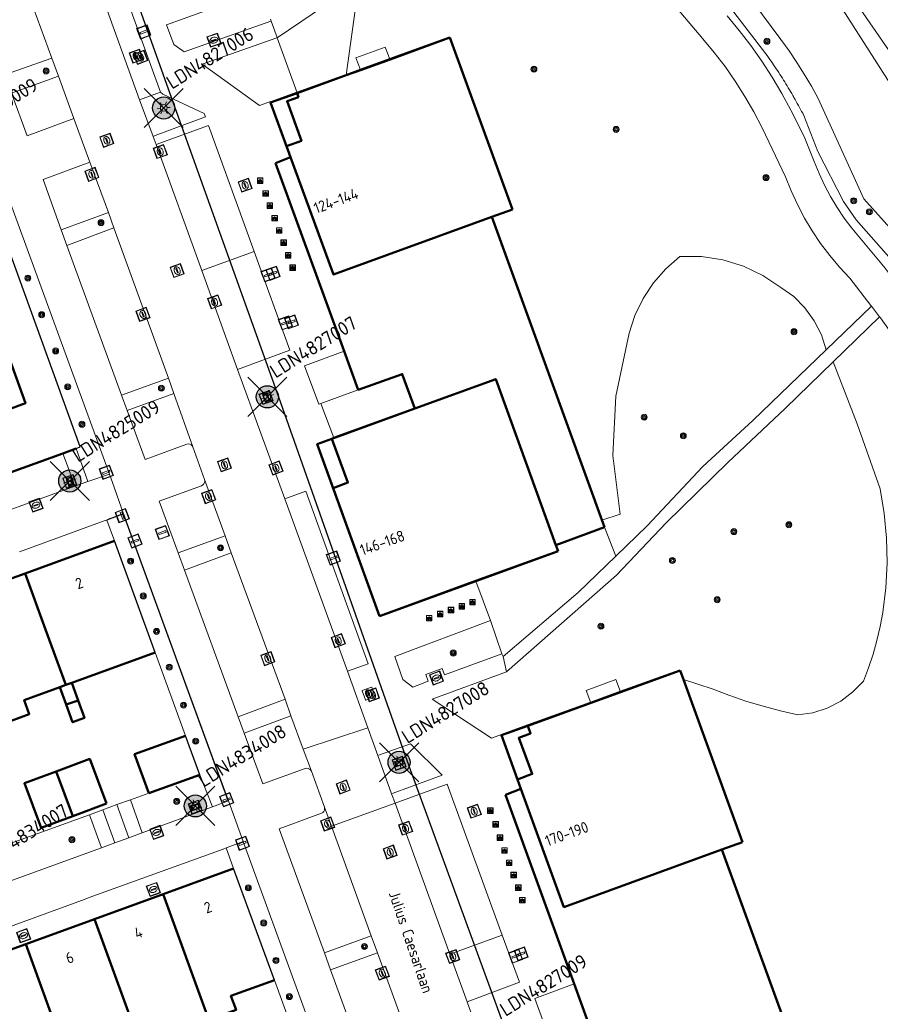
# Model space of a CAD drawing. Header units: metres. Extents: x 94279 to 96109, y 461866 to 463040.
# Tile 103 of 175: x 95163 to 95241, y 462466 to 462555. Entities that reach past the tile are written whole.
import ezdxf
from ezdxf.enums import TextEntityAlignment as Align

# ---------------------------------------------------------------- set-up
doc = ezdxf.new("R2010")
doc.units = ezdxf.units.M
doc.layers.get('0').update_dxf_attribs({"linetype": 'CONTINUOUS'})
for name, color, linetype, lineweight in [('B-WE-KL-ET_LS_OV_KABEL_EIGENNET_323-G', 10, 'CONTINUOUS', 30), ('B_BEBOUWINGSGRENS_-1', 132, 'CONTINUOUS', 50), ('B_BEBOUWINGSGRENS_0', 132, 'CONTINUOUS', 50), ('B_LUIFEL_1', 132, 'CONTINUOUS', 50), ('B_OVERBOUWLIJN_LIJN_1', 132, 'CONTINUOUS', 50), ('B_TUSSENMUUR_0', 132, 'CONTINUOUS', 50), ('G_GRENS_ALGEMEEN_0', 251, 'CONTINUOUS', 13), ('Q_BOOM_0', 251, 'CONTINUOUS', 13), ('Q_BRANDKRAAN_0', 251, 'CONTINUOUS', 13), ('Q_FIETSENREK_0', 251, 'CONTINUOUS', 13), ('Q_INSPECTIE_OF_RIOOLPUT_0', 251, 'CONTINUOUS', 13), ('Q_KOLK_0', 251, 'CONTINUOUS', 13), ('Q_LICHTMAST_0', 251, 'CONTINUOUS', 13), ('Q_OPLAADPAAL_0', 251, 'CONTINUOUS', 13), ('Q_STADSVERWARMINGSPUT_0', 251, 'CONTINUOUS', 13), ('Q_STRAATNAAMBORD_0', 251, 'CONTINUOUS', 13), ('Q_VERKEERSBORDPAAL_0', 251, 'CONTINUOUS', 13), ('Q_WATERLEIDINGPUT_0', 251, 'CONTINUOUS', 13), ('T_CULTUURGRENS_0', 251, 'CONTINUOUS', 13), ('T_HEK_0', 251, 'CONTINUOUS', 13), ('T_MUUR_30CM_0', 251, 'CONTINUOUS', 13), ('V_WEGGRENS_0', 251, 'CONTINUOUS', 13), ('W_WATERGRENS_0', 251, 'CONTINUOUS', 13), ('Z_GBKN_HUISNUMMER_0', 251, 'CONTINUOUS', 13), ('Z_STRAATNAAM_0', 251, 'CONTINUOUS', 13)]:
    doc.layers.add(name, color=color, linetype=linetype, lineweight=lineweight)
for name, color, linetype in [('Haag_0', 251, 'CONTINUOUS'), ('N-WE-ARMATUUR-PRUNUS_C_OPZET_4M-G', 200, 'CONTINUOUS'), ('N-WE-ARMATUUR-PRUNUS_E_OPSCHUIF_8M-G', 40, 'CONTINUOUS'), ('N-WE-LICHTMAST_VERVANGEN-G', 7, 'CONTINUOUS')]:
    doc.layers.add(name, color=color, linetype=linetype)
doc.styles.add('NLCS-ISO-M500-T25', font='NLCS-ISO.ttf', dxfattribs={"height": 1.25})
doc.styles.get("Standard").update_dxf_attribs({"font": 'isocp.shx'})

# ---------------------------------------------------------------- blocks, each defined once
blk = doc.blocks.new('Q_LICHTMAST')
for points in [[(-0.26, 0.15), (-0.52, 0.3)], [(0, 0.3), (0, 0.6)], [(0.26, 0.15), (0.52, 0.3)], [(-0.26, -0.15), (-0.52, -0.3)], [(0, -0.3), (0, -0.6)], [(0.26, -0.15), (0.52, -0.3)]]:
    blk.add_lwpolyline(points)
blk.add_circle((0, 0), 0.3)
blk = doc.blocks.new('Q_VERKEERSBORDPAAL')
for points in [[(-0.5, 0.5), (0.5, 0.5), (0.5, -0.5), (-0.5, -0.5)], [(-0.08, 0.333), (0.071, 0.333), (0.071, -0.329), (-0.08, -0.329)]]:
    blk.add_lwpolyline(points, close=True)
blk.add_lwpolyline([(-0.442, 0.464), (0.438, 0.464, -0.414214), (0.459, 0.442), (0.459, -0.437, -0.414214), (0.438, -0.459), (-0.442, -0.459, -0.414214), (-0.463, -0.437), (-0.463, 0.442), (-0.463, 0.444), (-0.463, 0.446), (-0.463, 0.448), (-0.462, 0.45), (-0.461, 0.451), (-0.46, 0.453), (-0.459, 0.455), (-0.458, 0.456), (-0.457, 0.457), (-0.456, 0.459), (-0.454, 0.46), (-0.453, 0.461), (-0.451, 0.462), (-0.449, 0.462), (-0.447, 0.463), (-0.446, 0.463), (-0.444, 0.464), (-0.442, 0.464)], format="xyb")
blk = doc.blocks.new('Q_WATERLEIDINGPUT')
blk.add_lwpolyline([(-0.5, 0.5), (0.5, 0.5), (0.5, -0.5), (-0.5, -0.5)], close=True)
for points in [[(-0.442, 0.464), (0.438, 0.464, -0.414214), (0.459, 0.442), (0.459, -0.437, -0.414214), (0.438, -0.459), (-0.442, -0.459, -0.414214), (-0.463, -0.437), (-0.463, 0.442), (-0.463, 0.444), (-0.463, 0.446), (-0.463, 0.448), (-0.462, 0.45), (-0.461, 0.451), (-0.46, 0.453), (-0.459, 0.455), (-0.458, 0.456), (-0.457, 0.457), (-0.456, 0.459), (-0.454, 0.46), (-0.453, 0.461), (-0.451, 0.462), (-0.449, 0.462), (-0.447, 0.463), (-0.446, 0.463), (-0.444, 0.464), (-0.442, 0.464)], [(-0.345, 0.105, 0.380426), (-0.276, -0.18)], [(-0.008, 0.266, 0.240218), (-0.345, 0.105)], [(-0.194, 0.045, 0.853344), (-0.194, -0.032)], [(0.331, 0.111, 0.240191), (-0.008, 0.266)], [(0.185, -0.032, 0.849746), (0.185, 0.045)], [(0.267, -0.176, 0.380426), (0.331, 0.111)], [(-0.276, -0.18, 0.148452), (0.012, -0.257)], [(0.012, -0.257, 0.131742), (0.267, -0.176)]]:
    blk.add_lwpolyline(points, format="xyb")
for points in [[(-0.194, 0.045), (0.185, 0.045)], [(0.185, -0.032), (-0.194, -0.032)]]:
    blk.add_lwpolyline(points)
blk = doc.blocks.new('Q_KOLK')
blk.add_lwpolyline([(-0.5, 0.5), (0.5, 0.5), (0.5, -0.5), (-0.5, -0.5)], close=True)
for points in [[(-0.442, 0.464), (0.438, 0.464, -0.414214), (0.459, 0.442), (0.459, -0.437, -0.414214), (0.438, -0.459), (-0.442, -0.459, -0.414214), (-0.463, -0.437), (-0.463, 0.442, -0.414214), (-0.442, 0.464)], [(-0.345, 0.105, 0.380426), (-0.276, -0.18)], [(-0.008, 0.266, 0.240218), (-0.345, 0.105)], [(-0.194, 0.045, 0.853344), (-0.194, -0.032)], [(0.331, 0.111, 0.240191), (-0.008, 0.266)], [(0.185, -0.032, 0.849746), (0.185, 0.045)], [(0.267, -0.176, 0.380426), (0.331, 0.111)], [(-0.276, -0.18, 0.148452), (0.012, -0.257)], [(0.012, -0.257, 0.131742), (0.267, -0.176)]]:
    blk.add_lwpolyline(points, format="xyb")
for points in [[(-0.194, 0.045), (0.185, 0.045)], [(0.185, -0.032), (-0.194, -0.032)]]:
    blk.add_lwpolyline(points)
blk = doc.blocks.new('Q_INSPECTIE_OF_RIOOLPUT')
blk.add_lwpolyline([(-0.5, 0.5), (0.5, 0.5), (0.5, -0.5), (-0.5, -0.5)], close=True)
for points in [[(-0.442, 0.464), (0.438, 0.464, -0.414214), (0.459, 0.442), (0.459, -0.437, -0.414214), (0.438, -0.459), (-0.442, -0.459, -0.414214), (-0.463, -0.437), (-0.463, 0.442), (-0.463, 0.444), (-0.463, 0.446), (-0.463, 0.448), (-0.462, 0.45), (-0.461, 0.451), (-0.46, 0.453), (-0.459, 0.455), (-0.458, 0.456), (-0.457, 0.457), (-0.456, 0.459), (-0.454, 0.46), (-0.453, 0.461), (-0.451, 0.462), (-0.449, 0.462), (-0.447, 0.463), (-0.446, 0.463), (-0.444, 0.464), (-0.442, 0.464)], [(-0.345, 0.105, 0.380426), (-0.276, -0.18)], [(-0.008, 0.266, 0.240218), (-0.345, 0.105)], [(-0.194, 0.045, 0.853344), (-0.194, -0.032)], [(0.331, 0.111, 0.240191), (-0.008, 0.266)], [(0.185, -0.032, 0.849746), (0.185, 0.045)], [(0.267, -0.176, 0.380426), (0.331, 0.111)], [(-0.276, -0.18, 0.148452), (0.012, -0.257)], [(0.012, -0.257, 0.131742), (0.267, -0.176)]]:
    blk.add_lwpolyline(points, format="xyb")
for points in [[(-0.194, 0.045), (0.185, 0.045)], [(0.185, -0.032), (-0.194, -0.032)]]:
    blk.add_lwpolyline(points)
blk = doc.blocks.new('Q_BRANDKRAAN')
blk.add_lwpolyline([(-0.5, 0.5), (0.5, 0.5), (0.5, -0.5), (-0.5, -0.5)], close=True)
for points in [[(-0.442, 0.464), (0.438, 0.464, -0.414214), (0.459, 0.442), (0.459, -0.437, -0.414214), (0.438, -0.459), (-0.442, -0.459, -0.414214), (-0.463, -0.437), (-0.463, 0.442), (-0.463, 0.444), (-0.463, 0.446), (-0.463, 0.448), (-0.462, 0.45), (-0.461, 0.451), (-0.46, 0.453), (-0.459, 0.455), (-0.458, 0.456), (-0.457, 0.457), (-0.456, 0.459), (-0.454, 0.46), (-0.453, 0.461), (-0.451, 0.462), (-0.449, 0.462), (-0.447, 0.463), (-0.446, 0.463), (-0.444, 0.464), (-0.442, 0.464)], [(-0.345, 0.105, 0.380426), (-0.276, -0.18)], [(-0.008, 0.266, 0.240218), (-0.345, 0.105)], [(-0.194, 0.045, 0.853344), (-0.194, -0.032)], [(0.331, 0.111, 0.240191), (-0.008, 0.266)], [(0.185, -0.032, 0.849746), (0.185, 0.045)], [(0.267, -0.176, 0.380426), (0.331, 0.111)], [(-0.276, -0.18, 0.148452), (0.012, -0.257)], [(0.012, -0.257, 0.131742), (0.267, -0.176)]]:
    blk.add_lwpolyline(points, format="xyb")
for points in [[(-0.194, 0.045), (0.185, 0.045)], [(0.185, -0.032), (-0.194, -0.032)]]:
    blk.add_lwpolyline(points)
blk = doc.blocks.new('Q_STADSVERWARMINGSPUT')
for points in [[(-0.44, 0.461), (0.44, 0.461, -0.414214), (0.461, 0.44), (0.461, -0.44, -0.414214), (0.44, -0.461), (-0.44, -0.461, -0.414214), (-0.461, -0.44), (-0.461, 0.44), (-0.461, 0.441), (-0.461, 0.443), (-0.461, 0.445), (-0.46, 0.447), (-0.459, 0.449), (-0.458, 0.45), (-0.457, 0.452), (-0.456, 0.453), (-0.455, 0.455), (-0.454, 0.456), (-0.452, 0.457), (-0.451, 0.458), (-0.449, 0.459), (-0.447, 0.46), (-0.445, 0.46), (-0.444, 0.461), (-0.442, 0.461), (-0.44, 0.461)], [(-0.44, 0.461), (0.44, 0.461, -0.414214), (0.461, 0.44), (0.461, -0.44, -0.414214), (0.44, -0.461), (-0.44, -0.461, -0.414214), (-0.461, -0.44), (-0.461, 0.44), (-0.461, 0.441), (-0.461, 0.443), (-0.461, 0.445), (-0.46, 0.447), (-0.459, 0.449), (-0.458, 0.45), (-0.457, 0.452), (-0.456, 0.453), (-0.455, 0.455), (-0.454, 0.456), (-0.452, 0.457), (-0.451, 0.458), (-0.449, 0.459), (-0.447, 0.46), (-0.445, 0.46), (-0.444, 0.461), (-0.442, 0.461), (-0.44, 0.461)], [(-0.343, 0.102, 0.380426), (-0.274, -0.183)], [(-0.006, 0.264, 0.240218), (-0.343, 0.102)], [(-0.192, 0.042, 0.853344), (-0.192, -0.035)], [(0.187, 0.042, -0.849746), (0.187, -0.035), (-0.192, -0.035, -0.853344), (-0.192, 0.042), (0.187, 0.042)], [(0.333, 0.108, 0.240191), (-0.006, 0.264)], [(0.187, -0.035, 0.849746), (0.187, 0.042)], [(0.269, -0.178, 0.380426), (0.333, 0.108)], [(-0.274, -0.183, 0.148452), (0.014, -0.26)], [(0.014, -0.26, 0.131742), (0.269, -0.178)]]:
    blk.add_lwpolyline(points, format="xyb")
blk.add_lwpolyline([(-0.006, 0.264, 0.240218), (-0.343, 0.102, 0.380426), (-0.274, -0.183, 0.148452), (0.014, -0.26, 0.131742), (0.269, -0.178, 0.380426), (0.333, 0.108, 0.240191)], format="xyb", close=True)
for points in [[(-0.192, 0.042), (0.187, 0.042)], [(0.187, -0.035), (-0.192, -0.035)]]:
    blk.add_lwpolyline(points)
blk = doc.blocks.new('Q_FIETSENREK')
for points in [[(-0.5, 0.5), (0.5, 0.5), (0.5, -0.5), (-0.5, -0.5)], [(-0.06, 0.15), (0.18, 0.05), (0.04, -0.09)]]:
    blk.add_lwpolyline(points, close=True)
for points in [[(-0.44, 0.46), (0.44, 0.46, -0.414214), (0.46, 0.44), (0.46, -0.44, -0.414214), (0.44, -0.46), (-0.44, -0.46, -0.414214), (-0.46, -0.44), (-0.46, 0.44), (-0.46, 0.44), (-0.46, 0.45), (-0.46, 0.45), (-0.46, 0.45), (-0.46, 0.45), (-0.46, 0.45), (-0.46, 0.45), (-0.46, 0.46), (-0.46, 0.46), (-0.46, 0.46), (-0.45, 0.46), (-0.45, 0.46), (-0.45, 0.46), (-0.45, 0.46), (-0.45, 0.46), (-0.45, 0.46), (-0.44, 0.46), (-0.44, 0.46)], [(-0.18, 0.11, 0.847256), (-0.32, -0.14)], [(-0.19, 0.08, 0.842492), (-0.3, -0.12)], [(-0.17, 0.06, 0.053288), (-0.19, 0.08)], [(-0.19, -0.13, 0.502492), (-0.15, 0.04)], [(-0.15, 0.09, 0.06236), (-0.18, 0.11)], [(-0.16, -0.16, 0.494489), (-0.12, 0.07)], [(-0.32, -0.14, 0.089606), (-0.42, -0.35)], [(-0.3, -0.16, 0.110942), (-0.37, -0.35)], [(-0.29, -0.1, 0.006942), (-0.3, -0.12)], [(-0.3, -0.16, 0.02458), (-0.28, -0.17)], [(-0.21, -0.1, 0.381614), (-0.29, -0.1)], [(-0.22, -0.14, 0.533998), (-0.28, -0.14)], [(-0.28, -0.14, 0.009682), (-0.27, -0.14)], [(-0.28, -0.17, 0.148109), (-0.2, -0.17)], [(-0.27, -0.14, 0.120201), (-0.22, -0.14)], [(-0.22, -0.14, 0.003554), (-0.22, -0.14)], [(-0.19, -0.13, 0.017985), (-0.21, -0.1)], [(-0.12, -0.35, 0.075837), (-0.2, -0.17)], [(-0.08, -0.35, 0.094234), (-0.16, -0.16)], [(0.1, -0.16, 0.385208), (0.19, -0.33)], [(0.21, -0.05, 0.224648), (0.11, -0.13)], [(0.13, -0.17, 0.376993), (0.2, -0.3)], [(0.21, -0.09, 0.20829), (0.14, -0.14)], [(0.19, -0.33, 1), (0.29, -0.06)], [(0.2, -0.3, 1), (0.28, -0.09)], [(0.29, -0.06, 0.086253), (0.24, -0.05)], [(0.28, -0.09, 0.079305), (0.24, -0.08)]]:
    blk.add_lwpolyline(points, format="xyb")
for points in [[(-0.17, 0.06), (-0.26, -0.04), (-0.24, -0.06), (-0.15, 0.04)], [(0.08, 0.22), (0, 0.25), (-0.15, 0.09)], [(-0.12, 0.07), (-0.09, 0.11), (0.02, -0.13), (0.1, -0.16)], [(0.24, -0.05), (0.23, 0.05), (0.26, 0.09), (0.3, 0.08), (0.31, 0.11), (0.19, 0.15), (0.18, 0.12), (0.23, 0.1), (0.21, 0.08), (-0.04, 0.17), (0, 0.22), (0.07, 0.19), (0.08, 0.22)], [(0.21, -0.05), (0.2, 0.03), (0.06, -0.11)], [(-0.42, -0.35), (-0.37, -0.35)], [(-0.12, -0.35), (-0.08, -0.35)], [(0.06, -0.11), (0.11, -0.13)], [(0.13, -0.17), (0.25, -0.22), (0.24, -0.08)], [(0.14, -0.14), (0.22, -0.17), (0.21, -0.09)]]:
    blk.add_lwpolyline(points)
blk = doc.blocks.new('Q_BOOM')
for radius in [0.27, 0.18, 0.09]:
    blk.add_circle((0, 0), radius)
blk = doc.blocks.new('Q_STRAATNAAMBORD')
for points in [[(-0.5, 0.5), (0.5, 0.5), (0.5, -0.5), (-0.5, -0.5)], [(-0.369, 0.22), (0.358, 0.22), (0.358, -0.214), (-0.369, -0.214)]]:
    blk.add_lwpolyline(points, close=True)
for points in [[(-0.442, 0.464), (0.438, 0.464, -0.414214), (0.459, 0.442), (0.459, -0.437, -0.414214), (0.438, -0.459), (-0.442, -0.459, -0.414214), (-0.463, -0.437), (-0.463, 0.442), (-0.463, 0.444), (-0.463, 0.446), (-0.463, 0.448), (-0.462, 0.45), (-0.461, 0.451), (-0.46, 0.453), (-0.459, 0.455), (-0.458, 0.456), (-0.457, 0.457), (-0.456, 0.459), (-0.454, 0.46), (-0.453, 0.461), (-0.451, 0.462), (-0.449, 0.462), (-0.447, 0.463), (-0.446, 0.463), (-0.444, 0.464), (-0.442, 0.464)], [(-0.287, 0.16), (0.281, 0.16, -0.414214), (0.303, 0.139), (0.303, -0.134, -0.414214), (0.281, -0.156), (-0.287, -0.156, -0.414214), (-0.308, -0.134), (-0.308, 0.139), (-0.308, 0.14), (-0.308, 0.142), (-0.307, 0.144), (-0.307, 0.146), (-0.306, 0.148), (-0.305, 0.149), (-0.304, 0.151), (-0.303, 0.152), (-0.302, 0.154), (-0.3, 0.155), (-0.299, 0.156), (-0.297, 0.157), (-0.296, 0.158), (-0.294, 0.159), (-0.292, 0.159), (-0.29, 0.16), (-0.288, 0.16), (-0.287, 0.16)]]:
    blk.add_lwpolyline(points, format="xyb")
blk = doc.blocks.new('Q_OPLAADPAAL')
for points in [[(-0.5, 0.5), (0.5, 0.5), (0.5, -0.5), (-0.5, -0.5)], [(-0.08, 0.333), (0.071, 0.333), (0.071, -0.329), (-0.08, -0.329)]]:
    blk.add_lwpolyline(points, close=True)
blk.add_lwpolyline([(-0.442, 0.464), (0.438, 0.464, -0.414214), (0.459, 0.442), (0.459, -0.437, -0.414214), (0.438, -0.459), (-0.442, -0.459, -0.414214), (-0.463, -0.437), (-0.463, 0.442), (-0.463, 0.444), (-0.463, 0.446), (-0.463, 0.448), (-0.462, 0.45), (-0.461, 0.451), (-0.46, 0.453), (-0.459, 0.455), (-0.458, 0.456), (-0.457, 0.457), (-0.456, 0.459), (-0.454, 0.46), (-0.453, 0.461), (-0.451, 0.462), (-0.449, 0.462), (-0.447, 0.463), (-0.446, 0.463), (-0.444, 0.464), (-0.442, 0.464)], format="xyb")
blk = doc.blocks.new('LM')
at = {"linetype": 'ByBlock'}
h = blk.add_hatch(color=256, dxfattribs=at)
h.dxf.hatch_style = 1
edge = h.paths.add_edge_path()
edge.add_arc((0, 0), 1, 0, 360)
blk.add_circle((0, 0), 1, dxfattribs=at)
blk = doc.blocks.new('ACMAP_ANN_TEMPLATE_LM')
at = {"color": 0, "style": 'NLCS-ISO-M500-T25'}
blk.add_attdef('LM-NUMMER', (1.5, 1), '', height=1.25, dxfattribs=at)

msp = doc.modelspace()

# ---------------------------------------------------------------- linework, layer by layer
at = {"layer": 'B-WE-KL-ET_LS_OV_KABEL_EIGENNET_323-G', "linetype": 'Continuous'}
msp.add_lwpolyline([(95086.376, 462613.074), (95131.133, 462630.285), (95132.804, 462631.595, -0.140047), (95133.077, 462631.625), (95146.528, 462629.369, -0.278438), (95146.936, 462629.052), (95156.938, 462603.065), (95165.858, 462578.57), (95177.044, 462547.17), (95186.404, 462521.031), (95198.193, 462487.704), (95216.356, 462437.918, -0.120859), (95216.382, 462437.681), (95214.339, 462422.206, 0.095766), (95214.35, 462422.016), (95216.524, 462413.523, -0.330933), (95216.298, 462412.971), (95204.161, 462405.644, 0.409352), (95203.987, 462404.965), (95207.536, 462398.859, -0.252821), (95207.565, 462397.909), (95206.945, 462396.67)], format="xyb", dxfattribs=at)
at = {"layer": 'B_BEBOUWINGSGRENS_-1'}
for p, q in [((95201.882, 462553.482), (95196.483, 462551.529)), ((95207.533, 462537.961), (95201.882, 462553.482)), ((95196.483, 462551.529), (95193.817, 462550.565)), ((95193.817, 462550.565), (95192.521, 462550.096)), ((95192.521, 462550.096), (95188.094, 462548.495)), ((95188.094, 462548.495), (95185.703, 462547.63)), ((95185.703, 462547.63), (95187.5, 462542.673)), ((95187.5, 462542.673), (95186.144, 462542.153)), ((95186.144, 462542.153), (95192.335, 462525.164)), ((95205.669, 462537.284), (95207.533, 462537.961)), ((95215.849, 462509.263), (95205.669, 462537.284)), ((95192.335, 462525.164), (95193.61, 462521.665)), ((95198.732, 462519.97), (95191.22, 462517.229)), ((95211.474, 462507.64), (95215.849, 462509.263)), ((95204.243, 462504.392), (95211.671, 462507.097)), ((95195.521, 462501.216), (95204.243, 462504.392)), ((95222.689, 462496.321), (95208.924, 462491.317)), ((95222.984, 462495.508), (95222.689, 462496.321)), ((95228.32, 462480.805), (95222.984, 462495.508)), ((95208.924, 462491.317), (95206.569, 462490.461)), ((95206.569, 462490.461), (95208.006, 462486.469)), ((95208.006, 462486.469), (95208.313, 462485.614)), ((95208.313, 462485.614), (95206.909, 462485.086)), ((95206.909, 462485.086), (95213.125, 462467.993)), ((95226.455, 462480.126), (95228.32, 462480.805)), ((95236.665, 462452.095), (95226.455, 462480.126)), ((95213.125, 462467.993), (95214.393, 462464.505))]:
    msp.add_line(p, q, dxfattribs=at)
for points in [[(95193.61, 462521.665), (95197.583, 462523.082), (95198.732, 462519.97)], [(95191.22, 462517.229), (95189.909, 462516.751), (95195.521, 462501.216)]]:
    msp.add_lwpolyline(points, dxfattribs=at)
at = {"layer": 'B_BEBOUWINGSGRENS_0'}
for p, q in [((95201.882, 462553.482), (95196.486, 462551.52)), ((95196.486, 462551.52), (95193.822, 462550.551)), ((95193.822, 462550.551), (95192.518, 462550.077)), ((95192.518, 462550.077), (95188.103, 462548.471)), ((95198.732, 462519.97), (95191.424, 462517.316)), ((95160.075, 462513.433), (95166.926, 462515.922)), ((95166.926, 462515.922), (95168.142, 462516.364)), ((95171.588, 462508.009), (95163.531, 462505.077)), ((95204.243, 462504.393), (95211.671, 462507.097)), ((95211.671, 462507.097), (95211.474, 462507.64)), ((95163.531, 462505.077), (95157.329, 462502.82)), ((95195.521, 462501.216), (95204.243, 462504.393)), ((95167.735, 462495.194), (95175.27, 462497.937)), ((95222.689, 462496.321), (95217.298, 462494.366)), ((95166.663, 462494.804), (95167.199, 462494.999)), ((95166.663, 462494.804), (95167.24, 462493.221)), ((95167.735, 462495.194), (95167.199, 462494.999)), ((95168.311, 462493.611), (95167.735, 462495.194)), ((95217.298, 462494.366), (95214.609, 462493.391)), ((95214.609, 462493.391), (95208.92, 462491.327)), ((95208.92, 462491.327), (95208.924, 462491.317)), ((95167.852, 462483.16), (95166.349, 462487.198)), ((95174.714, 462485.212), (95179.306, 462486.869)), ((95182.361, 462478.42), (95176.002, 462476.105)), ((95176.002, 462476.105), (95169.8, 462473.848)), ((95169.8, 462473.848), (95163.598, 462471.59)), ((95163.598, 462471.59), (95157.396, 462469.333))]:
    msp.add_line(p, q, dxfattribs=at)
for points in [[(95188.103, 462548.471), (95188.216, 462548.108), (95187.192, 462547.734), (95188.479, 462544.162), (95187.145, 462543.686), (95187.5, 462542.673)], [(95187.5, 462542.673), (95191.373, 462532.087), (95205.669, 462537.284)], [(95161.819, 462525.293), (95163.579, 462520.459), (95158.223, 462518.502)], [(95211.474, 462507.64), (95206.033, 462522.631), (95198.732, 462519.97)], [(95191.424, 462517.316), (95191.217, 462517.238), (95191.22, 462517.229)], [(95191.22, 462517.229), (95192.676, 462513.28), (95191.348, 462512.782), (95195.521, 462501.216)], [(95161.459, 462491.474), (95163.902, 462492.363), (95163.444, 462493.633), (95166.663, 462494.804)], [(95167.24, 462493.221), (95167.816, 462491.638), (95168.887, 462492.028), (95168.311, 462493.611)], [(95208.924, 462491.317), (95209.176, 462490.621), (95208.112, 462490.223), (95209.332, 462486.965), (95208.006, 462486.469)], [(95178.021, 462490.414), (95173.414, 462488.744), (95174.714, 462485.212)], [(95166.349, 462487.198), (95163.469, 462486.125), (95164.972, 462482.087), (95167.852, 462483.16)], [(95208.006, 462486.469), (95208.004, 462486.468), (95208.313, 462485.614)], [(95208.313, 462485.614), (95212.185, 462474.93), (95226.455, 462480.126)], [(95180.135, 462464.75), (95182.578, 462465.639), (95182.116, 462466.907), (95186.053, 462468.346)]]:
    msp.add_lwpolyline(points, dxfattribs=at)
at = {"layer": 'B_LUIFEL_1'}
msp.add_line((95167.852, 462483.16), (95170.875, 462484.286), dxfattribs=at)
msp.add_lwpolyline([(95170.875, 462484.286), (95169.371, 462488.323), (95166.349, 462487.198)], dxfattribs=at)
at = {"layer": 'B_OVERBOUWLIJN_LIJN_1'}
for points in [[(95187.145, 462543.686), (95185.703, 462547.63), (95188.103, 462548.471)], [(95191.348, 462512.782), (95189.909, 462516.751), (95191.217, 462517.238)], [(95208.004, 462486.468), (95206.569, 462490.461), (95208.92, 462491.327)]]:
    msp.add_lwpolyline(points, dxfattribs=at)
at = {"layer": 'B_TUSSENMUUR_0'}
for p, q in [((95165.379, 462500), (95163.531, 462505.077)), ((95167.199, 462494.999), (95165.379, 462500)), ((95167.24, 462493.221), (95168.311, 462493.611)), ((95180.135, 462464.75), (95176.002, 462476.105)), ((95173.471, 462463.761), (95169.8, 462473.848)), ((95167.731, 462460.235), (95163.598, 462471.59))]:
    msp.add_line(p, q, dxfattribs=at)
at = {"layer": 'G_GRENS_ALGEMEEN_0'}
for p, q in [((95193.678, 462558.479), (95186.3, 462553.451)), ((95185.746, 462554.979), (95185.68, 462555.162)), ((95186.3, 462553.451), (95186.287, 462553.486)), ((95196.483, 462551.529), (95196.486, 462551.52)), ((95193.822, 462550.551), (95193.817, 462550.565)), ((95205.669, 462537.284), (95215.625, 462509.88)), ((95235.871, 462525.264), (95239.97, 462529.21)), ((95240.707, 462528.26), (95236.513, 462524.193)), ((95215.625, 462509.88), (95215.849, 462509.263)), ((95213.13, 462467.995), (95214.393, 462464.505))]:
    msp.add_line(p, q, dxfattribs=at)
for points in [[(95193.817, 462550.565), (95193.401, 462551.651), (95196.058, 462552.629), (95196.483, 462551.529)], [(95216.867, 462506.645), (95219.697, 462509.389), (95224.743, 462514.736), (95229.244, 462518.884), (95235.871, 462525.264)], [(95236.513, 462524.193), (95232.205, 462520.014), (95227.008, 462515.099), (95221.429, 462509.637), (95216.952, 462504.93), (95207.014, 462496.182)], [(95168.009, 462512.952), (95167.348, 462514.798), (95166.926, 462515.922)], [(95206.694, 462497.567), (95213.474, 462503.355), (95216.867, 462506.645)], [(95214.609, 462493.391), (95214.206, 462494.514), (95216.883, 462495.481), (95217.298, 462494.366)]]:
    msp.add_lwpolyline(points, dxfattribs=at)
at = {"layer": 'Haag_0'}
for p, q in [((95172.419, 462510.468), (95171.038, 462509.954)), ((95171.038, 462509.954), (95170.901, 462509.903)), ((95175.27, 462497.937), (95171.588, 462508.009)), ((95179.306, 462486.869), (95178.021, 462490.414)), ((95186.053, 462468.346), (95182.361, 462478.42))]:
    msp.add_line(p, q, dxfattribs=at)
for points in [[(95168.142, 462516.364), (95168.515, 462516.5), (95161.023, 462537.082)], [(95181.894, 462484.531), (95181.877, 462484.577), (95172.419, 462510.468)]]:
    msp.add_lwpolyline(points, dxfattribs=at)
at = {"layer": 'N-WE-LICHTMAST_VERVANGEN-G', "flags": 128}
for points in [[(95174.277, 462545.362), (95177.813, 462548.898)], [(95177.813, 462545.362), (95174.277, 462548.898)], [(95183.636, 462519.263), (95187.172, 462522.799)], [(95187.172, 462519.263), (95183.636, 462522.799)], [(95165.798, 462511.662), (95169.334, 462515.198)], [(95169.334, 462511.662), (95165.798, 462515.198)], [(95195.538, 462486.244), (95199.074, 462489.78)], [(95199.074, 462486.244), (95195.538, 462489.78)], [(95177.136, 462482.307), (95180.672, 462485.843)], [(95180.672, 462482.307), (95177.136, 462485.843)]]:
    msp.add_lwpolyline(points, dxfattribs=at)
at = {"layer": 'T_CULTUURGRENS_0'}
for p, q in [((95192.521, 462550.096), (95193.678, 462558.479)), ((95186.3, 462553.451), (95188.094, 462548.495)), ((95192.518, 462550.077), (95192.521, 462550.096)), ((95188.094, 462548.495), (95188.103, 462548.471)), ((95171.142, 462514.054), (95161.881, 462539.428)), ((95168.142, 462516.364), (95169.202, 462513.371)), ((95169.202, 462513.371), (95171.142, 462514.054)), ((95172.419, 462510.468), (95170.901, 462509.903)), ((95181.894, 462484.531), (95172.419, 462510.468)), ((95170.901, 462509.903), (95171.588, 462508.009)), ((95216.867, 462506.645), (95215.849, 462509.263)), ((95206.583, 462497.798), (95205.549, 462500.81)), ((95222.984, 462495.508), (95222.984, 462495.508)), ((95179.306, 462486.869), (95180.448, 462483.996)), ((95180.448, 462483.996), (95181.894, 462484.531)), ((95181.783, 462480.318), (95181.694, 462480.285)), ((95181.694, 462480.285), (95182.361, 462478.42)), ((95183.221, 462480.852), (95181.783, 462480.318)), ((95191.788, 462457.373), (95183.221, 462480.852))]:
    msp.add_line(p, q, dxfattribs=at)
for points in [[(95269.367, 462508.762), (95268.952, 462508.883), (95268.364, 462509.506), (95262.862, 462517.43), (95254.731, 462531.149), (95250.649, 462538.449), (95247.448, 462543.553), (95243.798, 462549.054), (95237.518, 462558.154), (95234.629, 462562.514), (95231.532, 462566.424), (95228.106, 462570.541), (95226.394, 462573.638), (95220.823, 462580.333), (95217.484, 462584.554), (95208.35, 462597.72), (95203.99, 462605.539), (95198.592, 462613.221), (95193.437, 462622.251), (95189.458, 462627.995), (95184.648, 462634.604), (95180.219, 462640.105), (95177.209, 462643.531), (95176.316, 462645.101)], [(95166.342, 462641.542), (95167.658, 462638.539), (95176.988, 462625.405), (95185.18, 462612.424), (95189.139, 462605.464), (95191.304, 462601.039), (95195.138, 462595.012), (95213.955, 462571.855), (95227.526, 462555.777), (95230.432, 462552.018)], [(95230.432, 462552.018), (95230.551, 462551.852), (95230.669, 462551.686), (95230.786, 462551.519), (95230.903, 462551.352), (95231.019, 462551.184), (95231.134, 462551.015), (95231.248, 462550.846), (95231.362, 462550.677), (95231.475, 462550.506), (95231.587, 462550.336), (95231.698, 462550.165), (95231.808, 462549.993), (95231.918, 462549.821), (95232.027, 462549.649), (95232.135, 462549.476), (95232.242, 462549.302), (95232.348, 462549.128), (95232.454, 462548.953), (95232.559, 462548.778), (95232.663, 462548.603), (95232.766, 462548.427), (95232.869, 462548.25), (95232.92, 462548.162), (95232.971, 462548.074), (95233.021, 462547.985), (95233.071, 462547.896), (95233.172, 462547.718), (95233.271, 462547.54), (95233.369, 462547.361), (95233.467, 462547.182), (95233.564, 462547.003), (95233.66, 462546.822), (95233.755, 462546.642), (95233.849, 462546.461), (95235.117, 462543.186), (95237.443, 462538.681), (95238.59, 462537.026), (95241.756, 462533.428)], [(95215.625, 462509.88), (95217.274, 462510.418), (95216.597, 462515.73), (95216.882, 462521.078), (95218.094, 462526.782), (95218.61, 462528.389), (95219.34, 462529.912), (95220.27, 462531.321), (95221.382, 462532.591), (95222.657, 462533.698), (95224.607, 462533.695), (95226.536, 462533.406), (95228.401, 462532.838), (95230.163, 462532.002), (95231.784, 462530.917), (95232.947, 462530.082), (95233.962, 462529.071), (95234.801, 462527.911), (95235.443, 462526.63), (95235.871, 462525.264)], [(95222.984, 462495.508), (95225.581, 462494.643), (95227.094, 462494.068), (95228.626, 462493.544), (95230.175, 462493.073), (95231.739, 462492.655), (95233.317, 462492.29), (95234.671, 462492.494), (95235.974, 462492.916), (95237.19, 462493.546), (95238.287, 462494.367), (95239.235, 462495.356), (95239.705, 462496.559), (95240.116, 462497.784), (95240.467, 462499.028), (95240.755, 462500.287), (95240.982, 462501.559), (95241.255, 462503.786), (95241.371, 462506.026), (95241.328, 462508.269), (95241.127, 462510.503), (95240.768, 462512.718), (95238.664, 462518.6), (95236.513, 462524.193)]]:
    msp.add_lwpolyline(points, dxfattribs=at)
at = {"layer": 'T_HEK_0'}
for p, q in [((95174.714, 462485.212), (95173.043, 462484.624)), ((95171.8, 462484.191), (95170.547, 462483.73)), ((95173.043, 462484.624), (95171.8, 462484.191)), ((95169.357, 462483.277), (95160.644, 462480.123)), ((95170.547, 462483.73), (95169.357, 462483.277))]:
    msp.add_line(p, q, dxfattribs=at)
at = {"layer": 'T_MUUR_30CM_0'}
for p, q in [((95192.335, 462525.164), (95192.335, 462525.164)), ((95193.61, 462521.665), (95190.244, 462520.44)), ((95175.27, 462497.937), (95178.021, 462490.414)), ((95186.053, 462468.346), (95188.584, 462461.376)), ((95213.13, 462467.995), (95213.125, 462467.993))]:
    msp.add_line(p, q, dxfattribs=at)
for points in [[(95190.244, 462520.44), (95190.043, 462520.367), (95188.764, 462523.839), (95192.335, 462525.164)], [(95213.125, 462467.993), (95209.556, 462466.675), (95210.832, 462463.208)]]:
    msp.add_lwpolyline(points, dxfattribs=at)
at = {"layer": 'V_WEGGRENS_0'}
for p, q in [((95173.867, 462547.875), (95166.347, 462568.6)), ((95160.986, 462565.185), (95165.93, 462551.637)), ((95185.746, 462554.979), (95186.287, 462553.486)), ((95165.93, 462551.637), (95161.679, 462550.11)), ((95166.533, 462549.992), (95165.93, 462551.637)), ((95162.3, 462548.451), (95166.533, 462549.992)), ((95166.533, 462549.992), (95167.927, 462546.185)), ((95175.76, 462548.561), (95173.867, 462547.875)), ((95173.867, 462547.875), (95175.087, 462544.562)), ((95185.703, 462547.63), (95188.103, 462548.471)), ((95169.379, 462542.217), (95167.927, 462546.185)), ((95175.087, 462544.562), (95175.357, 462543.83)), ((95179.481, 462532.434), (95175.357, 462543.83)), ((95169.379, 462542.217), (95171.049, 462537.681)), ((95171.049, 462537.681), (95166.796, 462536.129)), ((95171.555, 462536.288), (95171.049, 462537.681)), ((95167.311, 462534.714), (95171.555, 462536.288)), ((95171.555, 462536.288), (95176.48, 462522.717)), ((95166.796, 462536.129), (95167.311, 462534.714)), ((95172.222, 462521.173), (95167.311, 462534.714)), ((95184.213, 462534.146), (95179.481, 462532.434)), ((95182.71, 462523.514), (95179.481, 462532.434)), ((95240.707, 462528.26), (95239.97, 462529.21)), ((95182.71, 462523.514), (95186.982, 462511.807)), ((95176.48, 462522.717), (95172.222, 462521.173)), ((95176.955, 462521.327), (95176.48, 462522.717)), ((95172.222, 462521.173), (95172.761, 462519.785)), ((95172.761, 462519.785), (95176.955, 462521.327)), ((95176.955, 462521.327), (95178.69, 462516.502)), ((95191.424, 462517.316), (95190.244, 462520.44)), ((95179.734, 462513.557), (95178.69, 462516.502)), ((95171.142, 462514.054), (95171.411, 462513.299)), ((95168.009, 462512.952), (95169.202, 462513.371)), ((95171.411, 462513.299), (95172.419, 462510.468)), ((95179.734, 462513.557), (95181.587, 462508.477)), ((95156.388, 462508.715), (95168.009, 462512.952)), ((95186.982, 462511.807), (95192.655, 462496.251)), ((95170.662, 462509.816), (95163.031, 462507.036)), ((95170.901, 462509.903), (95170.662, 462509.816)), ((95181.587, 462508.477), (95177.359, 462506.935)), ((95182.132, 462506.946), (95181.587, 462508.477)), ((95177.359, 462506.935), (95177.939, 462505.367)), ((95177.939, 462505.367), (95182.132, 462506.946)), ((95187.013, 462493.712), (95182.132, 462506.946)), ((95177.939, 462505.367), (95182.782, 462492.135)), ((95204.243, 462504.393), (95204.243, 462504.392)), ((95204.243, 462504.392), (95205.549, 462500.81)), ((95206.694, 462497.567), (95207.014, 462496.182)), ((95192.655, 462496.251), (95194.494, 462491.127)), ((95187.013, 462493.712), (95182.782, 462492.135)), ((95187.542, 462492.197), (95187.013, 462493.712)), ((95182.782, 462492.135), (95183.313, 462490.648)), ((95183.313, 462490.648), (95187.542, 462492.197)), ((95188.65, 462489.196), (95187.542, 462492.197)), ((95194.494, 462491.127), (95188.65, 462489.196)), ((95194.494, 462491.127), (95195.386, 462488.641)), ((95206.569, 462490.461), (95208.92, 462491.327)), ((95188.65, 462489.196), (95189.38, 462487.211)), ((95195.386, 462488.641), (95196.631, 462485.173)), ((95189.38, 462487.211), (95190.564, 462483.969)), ((95196.631, 462485.173), (95196.938, 462484.316)), ((95206.909, 462485.086), (95213.13, 462467.995)), ((95172.903, 462481.2), (95171.8, 462484.191)), ((95173.043, 462484.624), (95174.113, 462481.652)), ((95174.113, 462481.652), (95180.448, 462483.996)), ((95181.894, 462484.531), (95182.165, 462483.778)), ((95182.165, 462483.778), (95183.221, 462480.852)), ((95190.564, 462483.969), (95191.193, 462482.238)), ((95191.193, 462482.238), (95196.938, 462484.316)), ((95196.938, 462484.316), (95201.89, 462470.681)), ((95170.433, 462480.29), (95169.357, 462483.277)), ((95170.547, 462483.73), (95171.631, 462480.731)), ((95194.794, 462472.344), (95191.193, 462482.238)), ((95171.631, 462480.731), (95172.903, 462481.2)), ((95172.903, 462481.2), (95174.113, 462481.652)), ((95161.729, 462477.137), (95170.433, 462480.29)), ((95170.433, 462480.29), (95171.631, 462480.731)), ((95181.694, 462480.285), (95181.407, 462480.181)), ((95181.407, 462480.181), (95169.328, 462475.788)), ((95169.328, 462475.788), (95168.952, 462475.651)), ((95168.952, 462475.651), (95156.894, 462471.266)), ((95194.794, 462472.344), (95190.556, 462470.792)), ((95195.351, 462470.794), (95194.794, 462472.344)), ((95206.625, 462472.404), (95201.89, 462470.681)), ((95190.556, 462470.792), (95191.117, 462469.264)), ((95191.117, 462469.264), (95195.351, 462470.794)), ((95199.423, 462459.704), (95195.351, 462470.794)), ((95201.89, 462470.681), (95203.451, 462466.383)), ((95203.451, 462466.383), (95205.312, 462461.252))]:
    msp.add_line(p, q, dxfattribs=at)
for points in [[(95239.97, 462529.21), (95239.908, 462529.29), (95238.006, 462531.742), (95237.075, 462532.742), (95236.199, 462533.789), (95235.378, 462534.88), (95234.616, 462536.014), (95233.915, 462537.186), (95233.276, 462538.393), (95232.702, 462539.632), (95232.193, 462540.899), (95230.086, 462545.341), (95229.341, 462546.772), (95228.536, 462548.171), (95227.672, 462549.534), (95226.751, 462550.858), (95225.774, 462552.143), (95224.743, 462553.384), (95210.66, 462570.052)], [(95166.347, 462568.6), (95168.246, 462569.29), (95175.76, 462548.561)], [(95184.863, 462557.736), (95176.291, 462554.639), (95176.957, 462552.849), (95177.892, 462552.189), (95185.719, 462554.969), (95185.746, 462554.979)], [(95226.935, 462555.465), (95228.025, 462554.134), (95229.065, 462552.763), (95230.053, 462551.355), (95230.988, 462549.911), (95231.869, 462548.433), (95232.694, 462546.923), (95233.898, 462544.536), (95234.802, 462542.286), (95235.232, 462541.21), (95235.719, 462540.158), (95236.262, 462539.134), (95236.859, 462538.141), (95237.509, 462537.181), (95238.209, 462536.257), (95241.207, 462532.664), (95244.739, 462527.964), (95255.773, 462512.139), (95263.211, 462502.142)], [(95186.287, 462553.486), (95186.262, 462553.477), (95179.506, 462551.08), (95184.685, 462547.339), (95185.678, 462547.699), (95185.703, 462547.63)], [(95167.927, 462546.185), (95163.7, 462544.595), (95162.3, 462548.451)], [(95175.087, 462544.562), (95175.272, 462544.63), (95179.826, 462546.332), (95179.702, 462546.63), (95175.962, 462548.368), (95175.76, 462548.561)], [(95175.357, 462543.83), (95180.092, 462545.538), (95184.213, 462534.146)], [(95166.796, 462536.129), (95165.152, 462540.679), (95169.379, 462542.217)], [(95184.213, 462534.146), (95187.434, 462525.244), (95182.71, 462523.514)], [(95260.792, 462500.342), (95253.808, 462509.728), (95240.79, 462528.153), (95240.707, 462528.26)], [(95178.69, 462516.502), (95178.623, 462516.617), (95178.525, 462516.706), (95178.405, 462516.763), (95178.273, 462516.781), (95178.142, 462516.759), (95174.359, 462515.377), (95172.761, 462519.785)], [(95177.359, 462506.935), (95175.65, 462511.618), (95179.464, 462513.002), (95179.584, 462513.067), (95179.678, 462513.166), (95179.737, 462513.288), (95179.757, 462513.423), (95179.734, 462513.557)], [(95186.982, 462511.807), (95188.888, 462512.495), (95194.52, 462496.923), (95192.655, 462496.251)], [(95205.549, 462500.81), (95196.906, 462497.563), (95197.643, 462495.507), (95198.543, 462494.814), (95199.932, 462495.344), (95199.733, 462495.934), (95201.196, 462496.481), (95201.411, 462495.904), (95206.583, 462497.798)], [(95206.583, 462497.798), (95206.649, 462497.694), (95206.694, 462497.567)], [(95207.014, 462496.182), (95200.294, 462493.713), (95205.654, 462490.2), (95206.547, 462490.521), (95206.569, 462490.461)], [(95189.38, 462487.211), (95189.305, 462487.319), (95189.203, 462487.402), (95189.082, 462487.454), (95188.951, 462487.471), (95188.821, 462487.451), (95185.01, 462486.057), (95183.313, 462490.648)], [(95196.631, 462485.173), (95196.77, 462485.223), (95201.201, 462486.85), (95198.327, 462489.682), (95195.531, 462488.693), (95195.386, 462488.641)], [(95196.938, 462484.316), (95201.659, 462486.05), (95206.625, 462472.404)], [(95190.556, 462470.792), (95186.489, 462482.013), (95190.296, 462483.406), (95190.413, 462483.476), (95190.504, 462483.577), (95190.563, 462483.7), (95190.583, 462483.834), (95190.564, 462483.969)], [(95206.625, 462472.404), (95208.171, 462468.157), (95203.451, 462466.383)], [(95191.117, 462469.264), (95195.177, 462458.163), (95199.423, 462459.704)]]:
    msp.add_lwpolyline(points, dxfattribs=at)
at = {"layer": 'W_WATERGRENS_0'}
for points in [[(95175.466, 462644.797), (95176.164, 462643.677), (95177.226, 462641.924), (95178.418, 462640.476), (95180.938, 462636.937), (95181.781, 462635.352), (95195.925, 462613.422), (95202.605, 462602.271), (95219.012, 462579.422), (95234.93, 462559.838), (95256.554, 462526.027), (95262.949, 462515.429), (95268.163, 462507.867), (95268.49, 462507.65), (95268.852, 462507.496), (95269.235, 462507.409), (95269.627, 462507.394)], [(95268.315, 462501.673), (95263.953, 462506.253), (95255.385, 462517.32), (95250.145, 462525.667), (95245.996, 462531.563), (95244.067, 462533.968), (95241.884, 462535.997), (95239.267, 462538.927), (95235.156, 462547.996), (95234.539, 462549.094), (95233.894, 462550.175), (95233.221, 462551.239), (95232.521, 462552.285), (95231.794, 462553.313), (95229.268, 462556.729)]]:
    msp.add_lwpolyline(points, dxfattribs=at)

# ---------------------------------------------------------------- block references
at = {"rotation": 31.92}
for p, values in [((95176.045, 462547.13), {'LM-NUMMER': 'LDN4827006'}), ((95156.537, 462542.526), {'LM-NUMMER': 'LDN4830009'}), ((95185.404, 462521.031), {'LM-NUMMER': 'LDN4827007'}), ((95167.566, 462513.43), {'LM-NUMMER': 'LDN4825009'}), ((95197.306, 462488.012), {'LM-NUMMER': 'LDN4827008'}), ((95178.904, 462484.075), {'LM-NUMMER': 'LDN4834008'}), ((95159.269, 462476.922), {'LM-NUMMER': 'LDN4834007'}), ((95206.171, 462463.366), {'LM-NUMMER': 'LDN4827009'})]:
    msp.add_blockref('ACMAP_ANN_TEMPLATE_LM', p, dxfattribs=at).add_auto_attribs(values)
at = {"layer": 'N-WE-ARMATUUR-PRUNUS_C_OPZET_4M-G'}
for p in [(95167.566, 462513.43), (95178.904, 462484.075)]:
    msp.add_blockref('LM', p, dxfattribs=at)
at = {"layer": 'N-WE-ARMATUUR-PRUNUS_E_OPSCHUIF_8M-G'}
for p in [(95176.045, 462547.13), (95185.404, 462521.031), (95197.306, 462488.012)]:
    msp.add_blockref('LM', p, dxfattribs=at)
at = {"layer": 'Q_BOOM_0'}
for p, rotation in [((95230.526, 462553.148), 127.706818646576), ((95165.428, 462550.462), 20.00375286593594), ((95209.484, 462550.632), 110.0059258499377), ((95216.907, 462545.192), 129.7191796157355), ((95230.448, 462540.83), 115.3766639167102), ((95238.364, 462538.742), 124.7239471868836), ((95239.781, 462537.743), 131.7704016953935), ((95170.383, 462536.764), 20.04798065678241), ((95163.776, 462531.756), 110.0018795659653), ((95165.024, 462528.446), 110.0018795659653), ((95232.971, 462526.91), 125.8773077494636), ((95166.289, 462525.178), 110.0510659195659), ((95167.376, 462521.93), 110.0018795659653), ((95175.838, 462521.81), 19.93122972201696), ((95219.444, 462519.192), 86.9495389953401), ((95168.66, 462518.553), 110.0510659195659), ((95222.976, 462517.51), 42.66282911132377), ((95232.507, 462509.479), 43.40256891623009), ((95227.542, 462508.855), 44.3928670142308), ((95181.177, 462507.389), 109.5945337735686), ((95173.059, 462506.19), 110.0807904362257), ((95221.987, 462506.246), 46.43459008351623), ((95174.204, 462503.042), 110.0807904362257), ((95226.035, 462502.702), 19.93274299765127), ((95215.533, 462500.311), 41.3560940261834), ((95175.396, 462499.844), 110.0807904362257), ((95202.203, 462497.889), 20.59018227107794), ((95176.548, 462496.613), 110.0863838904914), ((95177.835, 462493.177), 110.0863838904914), ((95178.934, 462489.922), 109.9246878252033), ((95177.223, 462484.486), 19.84172240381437), ((95167.761, 462481.02), 19.89963971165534), ((95183.689, 462476.669), 110.1272786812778), ((95185.081, 462473.502), 110.0459769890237), ((95194.176, 462471.373), 20.11325988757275), ((95186.183, 462470.114), 110.1272786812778), ((95187.394, 462466.843), 109.9573612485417)]:
    msp.add_blockref('Q_BOOM', p, dxfattribs=dict(at, rotation=rotation))
at = {"layer": 'Q_BRANDKRAAN_0'}
for p, rotation in [((95183.4, 462540.153), 109.8873415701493), ((95204.092, 462483.595), 109.9972644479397)]:
    msp.add_blockref('Q_BRANDKRAAN', p, dxfattribs=dict(at, rotation=rotation))
at = {"layer": 'Q_FIETSENREK_0', "xscale": 0.5, "yscale": 0.5}
for p in [(95184.762, 462540.553), (95185.247, 462539.405), (95185.635, 462538.306), (95186.06, 462537.169), (95186.475, 462536.059), (95186.874, 462534.96), (95187.291, 462533.821), (95187.693, 462532.708), (95203.939, 462502.476), (95201.011, 462501.413), (95201.986, 462501.768), (95202.967, 462502.102), (95200.025, 462501.036), (95205.545, 462483.653), (95206.019, 462482.403), (95206.423, 462481.202), (95206.822, 462480.05), (95207.247, 462478.929), (95207.651, 462477.825), (95208.066, 462476.689), (95208.427, 462475.558)]:
    msp.add_blockref('Q_FIETSENREK', p, dxfattribs=at)
at = {"layer": 'Q_INSPECTIE_OF_RIOOLPUT_0'}
for p, rotation in [((95170.906, 462544.207), 110.098958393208), ((95177.26, 462532.442), 109.8942458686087), ((95181.532, 462514.887), 109.5193734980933), ((95192.26, 462485.783), 110.0625302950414), ((95196.503, 462479.904), 109.9601602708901)]:
    msp.add_blockref('Q_INSPECTIE_OF_RIOOLPUT', p, dxfattribs=dict(at, rotation=rotation))
at = {"layer": 'Q_KOLK_0'}
for p, rotation in [((95180.587, 462553.25), 19.55406069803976), ((95175.734, 462543.187), 109.8942458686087), ((95169.56, 462541.13), 110.2119805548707), ((95180.643, 462529.608), 109.9000288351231), ((95174.173, 462528.477), 109.9461482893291), ((95186.186, 462514.602), 110.047525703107), ((95180.103, 462512.016), 110.0401379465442), ((95164.519, 462511.243), 20.03178332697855), ((95191.814, 462499.003), 110.0360245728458), ((95185.446, 462497.386), 110.2451206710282), ((95200.687, 462495.625), 20.50023069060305), ((95190.852, 462482.432), 109.969817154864), ((95175.423, 462481.681), 20.01966953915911), ((95197.892, 462482.061), 109.9601602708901), ((95175.117, 462476.527), 19.99719868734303), ((95163.393, 462472.349), 20.005356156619), ((95202.151, 462470.47), 109.9606258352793), ((95195.791, 462468.966), 110.1621060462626)]:
    msp.add_blockref('Q_KOLK', p, dxfattribs=dict(at, rotation=rotation))
at = {"layer": 'Q_LICHTMAST_0'}
for p, rotation in [((95176.045, 462547.13), 155.0754296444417), ((95185.404, 462521.031), 110.047525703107), ((95167.566, 462513.43), 109.7009988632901), ((95197.306, 462488.012), 19.47968513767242), ((95178.904, 462484.075), 20.30487147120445)]:
    msp.add_blockref('Q_LICHTMAST', p, dxfattribs=dict(at, rotation=rotation))
at = {"layer": 'Q_OPLAADPAAL_0'}
for p, rotation in [((95185.469, 462532.052), 109.8915830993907), ((95187.035, 462527.714), 109.8915830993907), ((95175.918, 462508.773), 110.0488971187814), ((95207.824, 462470.495), 110.0026018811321)]:
    msp.add_blockref('Q_OPLAADPAAL', p, dxfattribs=dict(at, rotation=rotation))
at = {"layer": 'Q_STADSVERWARMINGSPUT_0', "rotation": 109.7430267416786}
msp.add_blockref('Q_STADSVERWARMINGSPUT', (95194.545, 462494.222), dxfattribs=at)
at = {"layer": 'Q_STRAATNAAMBORD_0'}
for p, rotation in [((95185.29, 462520.971), 110.047525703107), ((95167.564, 462513.387), 109.7009988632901), ((95197.308, 462487.921), 19.47968513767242), ((95178.892, 462483.961), 20.30487147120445)]:
    msp.add_blockref('Q_STRAATNAAMBORD', p, dxfattribs=dict(at, rotation=rotation))
at = {"layer": 'Q_VERKEERSBORDPAAL_0'}
for p, rotation in [((95174.244, 462553.997), 109.9249393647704), ((95185.92, 462532.194), 109.8915830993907), ((95187.588, 462527.799), 109.8915830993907), ((95170.858, 462514.213), 110.0510659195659), ((95172.302, 462510.296), 20.41527980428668), ((95173.452, 462508.007), 110.0676655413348), ((95191.374, 462506.473), 109.8837805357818), ((95181.734, 462484.637), 110.0672832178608), ((95183.163, 462480.7), 110.0459769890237), ((95208.332, 462470.715), 110.0026018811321)]:
    msp.add_blockref('Q_VERKEERSBORDPAAL', p, dxfattribs=dict(at, rotation=rotation))
at = {"layer": 'Q_WATERLEIDINGPUT_0'}
for p, rotation in [((95173.56, 462551.805), 109.9249393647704), ((95173.968, 462551.701), 109.9249393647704), ((95194.909, 462494.112), 109.7430267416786)]:
    msp.add_blockref('Q_WATERLEIDINGPUT', p, dxfattribs=dict(at, rotation=rotation))

# ---------------------------------------------------------------- texts
at = {"layer": 'Z_GBKN_HUISNUMMER_0'}
for s, rotation, p in [('124-144', 20.1, (95191.608, 462538.743)), ('146-168', 19.8, (95195.786, 462507.847)), ('2', 20, (95168.414, 462504.194)), ('170-190', 19.9, (95212.445, 462481.551)), ('2', 20, (95180.037, 462474.913)), ('4', 20, (95173.756, 462472.627)), ('6', 20, (95167.554, 462470.37))]:
    msp.add_text(s, height=1, rotation=rotation, dxfattribs=at).set_placement(p, align=Align.MIDDLE)
at = {"layer": 'Z_STRAATNAAM_0', "linetype": 'Continuous'}
msp.add_text('Julius Caesarlaan', height=1, rotation=288.87558, dxfattribs=at).set_placement((95198.382, 462471.791), align=Align.MIDDLE)

doc.saveas('drawing.dxf')
